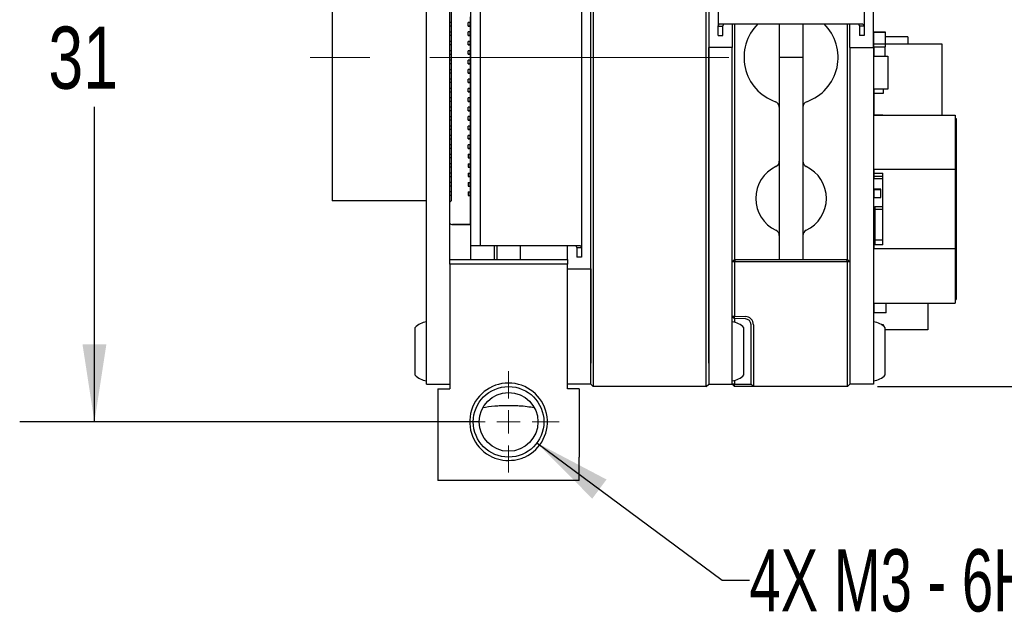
# Paper-space layout 'FFC body' of a CAD drawing. Header units: millimetres. Extents: x 5 to 274, y 4 to 211.
# Tile 11 of 15: x 97 to 139, y 138 to 163. Entities that reach past the tile are written whole.
import ezdxf

# ---------------------------------------------------------------- set-up
doc = ezdxf.new("R2010")
doc.units = ezdxf.units.MM
doc.linetypes.add('CENTERX2', pattern=[20.32, 12.7, -2.54, 2.54, -2.54])
doc.layers.add('DIMENSIONS', color=8, linetype='Continuous')
doc.styles.add('SLDTEXTSTYLE0', font='TXT', dxfattribs={"width": 0.75})
doc.styles.add('SLDTEXTSTYLE3', font='TXT', dxfattribs={"width": 0.675})
doc.dimstyles.new('SLDDIMSTYLE1', dxfattribs={"dimtxt": 2.645833, "dimasz": 3.302, "dimexe": 0, "dimexo": 0.0625, "dimgap": 0.661458, "dimtad": 0, "dimtih": 1, "dimtoh": 1, "dimdec": 0, "dimrnd": 1e-09, "dimzin": 12, "dimdsep": 46, "dimtxsty": 'SLDTEXTSTYLE0', "dimsah": 1, "dimcen": 0.09, "dimadec": 0, "dimazin": 3, "dimtfac": 1, "dimtdec": 0, "dimtofl": 0, "dimtmove": 0, "dimatfit": 3, "dimfxl": 0, "dimfrac": 2, "dimtolj": 1, "dimtzin": 12, "dimarcsym": 0})
doc.dimstyles.new('SLDDIMSTYLE9', dxfattribs={"dimtxt": 2.645833, "dimasz": 3.302, "dimexe": 0, "dimexo": 0.0625, "dimgap": 0.661458, "dimtad": 0, "dimtih": 1, "dimtoh": 1, "dimdec": 6, "dimrnd": 1e-09, "dimzin": 12, "dimdsep": 46, "dimtxsty": 'SLDTEXTSTYLE0', "dimsah": 1, "dimcen": 0, "dimadec": 0, "dimazin": 3, "dimtfac": 1, "dimtofl": 0, "dimtmove": 0, "dimatfit": 3, "dimfxl": 0, "dimfrac": 2, "dimtolj": 1, "dimtzin": 12, "dimarcsym": 0})

# ---------------------------------------------------------------- blocks, each defined once
blk = doc.blocks.new('_D_64')
at = {"layer": 'DIMENSIONS'}
for p, q in [((116.779, 176.916), (97.284, 176.916)), ((100.459, 176.916), (100.459, 163.518)), ((100.459, 145.916), (100.459, 159.314)), ((116.779, 145.916), (97.284, 145.916))]:
    blk.add_line(p, q, dxfattribs=at)
for points in [[(100.459, 176.916), (99.951, 173.614), (100.967, 173.614)], [(100.459, 145.916), (100.967, 149.218), (99.951, 149.218)]]:
    blk.add_solid(points, dxfattribs=at)
at = {"layer": 'DIMENSIONS', "insert": (98.504, 162.725), "char_height": 2.6458, "attachment_point": 1, "style": 'SLDTEXTSTYLE0'}
blk.add_mtext('31', dxfattribs=at)
blk = doc.blocks.new('_D_66')
at = {"layer": 'DIMENSIONS'}
for p, q in [((133.719, 175.416), (157.527, 175.416)), ((154.352, 175.416), (154.352, 163.518)), ((154.352, 147.416), (154.352, 159.314)), ((133.719, 147.416), (157.527, 147.416))]:
    blk.add_line(p, q, dxfattribs=at)
for points in [[(154.352, 175.416), (153.844, 172.114), (154.86, 172.114)], [(154.352, 147.416), (154.86, 150.718), (153.844, 150.718)]]:
    blk.add_solid(points, dxfattribs=at)
at = {"layer": 'DIMENSIONS', "insert": (152.397, 162.725), "char_height": 2.6458, "attachment_point": 1, "style": 'SLDTEXTSTYLE0'}
blk.add_mtext('28', dxfattribs=at)
blk = doc.blocks.new('SW_SYMBOL_HOLE_DEPTH')
at = {"layer": 'DIMENSIONS', "color": 0}
for p, q in [((0, 875), (800, 875)), ((400, 875), (400, 75)), ((100, 555), (400, 75)), ((700, 555), (400, 75))]:
    blk.add_line(p, q, dxfattribs=at)
blk = doc.blocks.new('_D_69')
at = {"layer": 'DIMENSIONS'}
for p, q in [((119.254, 145.023), (127.125, 139.192)), ((127.125, 139.192), (128.281, 139.192))]:
    blk.add_line(p, q, dxfattribs=at)
blk.add_solid([(119.254, 145.023), (121.605, 142.65), (122.21, 143.466)], dxfattribs=at)
at = {"layer": 'DIMENSIONS', "xscale": 0.003379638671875, "yscale": 0.003379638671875, "zscale": 0.003379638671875}
blk.add_blockref('SW_SYMBOL_HOLE_DEPTH', (147.018, 137.457), dxfattribs=at)
at = {"layer": 'DIMENSIONS', "attachment_point": 1}
for s, insert, char_height, style in [('4X M3 - 6H', (128.281, 140.501), 2.6458, 'SLDTEXTSTYLE3'), ('3', (151.794, 140.501), 2.646, 'SLDTEXTSTYLE0'), ('MIN', (154.724, 140.501), 2.6458, 'SLDTEXTSTYLE0')]:
    blk.add_mtext(s, dxfattribs=dict(at, insert=insert, char_height=char_height, style=style))
blk = doc.blocks.new('SW_CENTERMARKSYMBOL_47')
at = {"color": 0, "linetype": 'Continuous', "lineweight": 18}
for p, q in [((0, 1), (0, 2.15)), ((0, 0), (0, 0.5)), ((-1, 0), (-2.15, 0)), ((0, 0), (-0.5, 0)), ((0, 0), (0, -0.5)), ((0, 0), (0.5, 0)), ((1, 0), (2.15, 0)), ((0, -1), (0, -2.15))]:
    blk.add_line(p, q, dxfattribs=at)

psp = doc.layouts.new('FFC body')

# ---------------------------------------------------------------- linework, layer by layer
at = {"color": 7, "linetype": 'Continuous', "lineweight": 25}
for p, q in [((126.4491738, 148.4163894), (126.4491738, 174.4163894)), ((126.5491738, 174.4163894), (126.5491738, 148.4163894)), ((114.5701738, 148.5163894), (114.5701738, 174.3163894)), ((115.5491738, 152.7163894), (115.5491738, 172.5163894)), ((121.5491738, 148.4163894), (121.5491738, 172.4127078)), ((121.6491738, 172.4198205), (121.6491738, 148.4163894)), ((116.4491738, 153.4163894), (116.4491738, 169.4163894)), ((116.8491738, 169.4163894), (116.8491738, 153.4163894)), ((121.1491738, 169.5185626), (121.1491738, 153.3142162)), ((110.5596738, 169.3163894), (110.5596738, 155.3163894)), ((133.5491738, 162.3413894), (133.5491738, 168.5983894)), ((126.9491738, 168.2005626), (126.9491738, 162.7362162)), ((133.1491738, 168.2005626), (133.1491738, 162.7362162)), ((115.6091689, 167.5191008), (115.6091684, 155.3191008)), ((116.4191687, 163.1441008), (116.4191687, 162.8941008)), ((115.6091687, 162.8913894), (115.5491738, 162.8913894)), ((115.6091687, 162.7413894), (115.5491738, 162.7413894)), ((116.4191687, 162.8941008), (116.3391687, 162.8941008)), ((116.3391687, 162.7441008), (116.3391687, 162.8941008)), ((116.3391687, 162.7441008), (116.4191687, 162.7441008)), ((116.3391687, 162.7441008), (116.3391687, 162.7441008)), ((116.4191687, 162.7441008), (116.3391687, 162.7441008)), ((116.4191687, 162.7441008), (116.4191687, 162.8941008)), ((116.4191687, 162.7441008), (116.4191687, 162.7441008)), ((116.4191687, 162.7441008), (116.4191687, 162.4941008)), ((126.9491738, 162.7362162), (126.994375, 162.8383894)), ((126.9491738, 162.7362162), (127.1491738, 162.7362162)), ((126.9491738, 162.3383894), (126.9491738, 162.7362162)), ((126.994375, 162.8383894), (128.1491738, 162.8383894)), ((127.1491738, 162.7362162), (127.1868415, 162.8383894)), ((127.1491738, 162.3383894), (127.1491738, 162.7362162)), ((127.5491738, 162.8383894), (127.5491738, 162.3413894)), ((127.6500542, 162.8383894), (127.6500542, 152.8163894)), ((128.1491738, 162.8383894), (131.9491738, 162.8383894)), ((129.5491738, 162.8383894), (129.5491738, 161.4163894)), ((130.5491738, 162.8383894), (130.5491738, 161.4163894)), ((131.9491738, 162.8383894), (133.1039726, 162.8383894)), ((132.4482935, 152.8163894), (132.4482935, 162.8383894)), ((132.5491738, 162.3413894), (132.5491738, 162.8383894)), ((132.9115062, 162.8383894), (132.9491738, 162.7362162)), ((133.1491738, 162.7362162), (132.9491738, 162.7362162)), ((132.9491738, 162.7362162), (132.9491738, 162.3383894)), ((133.1039726, 162.8383894), (133.1491738, 162.7362162)), ((133.1491738, 162.7362162), (133.1491738, 162.3383894)), ((115.6091687, 162.4913894), (115.5491738, 162.4913894)), ((115.6091687, 162.3413894), (115.5491738, 162.3413894)), ((116.4191687, 162.4941008), (116.3391687, 162.4941008)), ((116.3391687, 162.3441008), (116.3391687, 162.4941008)), ((116.3391687, 162.3441008), (116.4191687, 162.3441008)), ((116.4191687, 162.3441008), (116.3391687, 162.3441008)), ((116.3391687, 162.3441008), (116.3391687, 162.3441008)), ((116.4191687, 162.3441008), (116.4191686, 162.0941008)), ((116.4191687, 162.3441008), (116.4191687, 162.4941008)), ((116.4191687, 162.3441008), (116.4191687, 162.3441008)), ((126.9491738, 162.3383894), (127.1491738, 162.3383894)), ((127.5491738, 162.3413894), (127.5491738, 161.8413894)), ((132.5491738, 161.8413894), (132.5491738, 162.3413894)), ((133.1491738, 162.3383894), (132.9491738, 162.3383894)), ((133.5491738, 161.8413894), (133.5491738, 162.3413894)), ((133.5536794, 162.4820324), (133.5536794, 162.0020324)), ((133.5636794, 162.4820324), (133.5536794, 162.4820324)), ((134.0436794, 162.4920325), (133.5636794, 162.4920325)), ((133.5636794, 162.4920324), (134.0436794, 162.4920324)), ((133.5636794, 162.4820324), (133.5636794, 162.4920324)), ((134.0436794, 162.4820324), (134.0436794, 162.4920324)), ((134.0436794, 162.4820324), (134.0536794, 162.4820324)), ((134.0536794, 162.0020324), (134.0536794, 162.4820324)), ((135.0136797, 162.2918347), (134.0536794, 162.2918347)), ((135.0136797, 162.2918347), (135.0136797, 161.9813876)), ((115.6091686, 162.0913894), (115.5491738, 162.0913894)), ((115.6091686, 161.9413894), (115.5491738, 161.9413894)), ((116.3391686, 161.9441008), (116.3391686, 162.0941008)), ((116.4191686, 162.0941008), (116.3391686, 162.0941008)), ((116.3391686, 161.9441008), (116.4191686, 161.9441008)), ((116.3391686, 161.9441008), (116.3391686, 161.9441008)), ((116.4191686, 161.9441008), (116.3391686, 161.9441008)), ((116.4191686, 161.9441008), (116.4191686, 162.0941008)), ((116.4191686, 161.9441008), (116.4191686, 161.9441008)), ((116.4191686, 161.9441008), (116.4191686, 161.6941008)), ((133.5536794, 162.0020325), (133.5536794, 161.8669951)), ((133.5636794, 162.0020324), (133.5536794, 162.0020324)), ((133.5536794, 161.8669951), (133.5536794, 161.7919981)), ((133.5536794, 161.8669951), (133.5636794, 161.8669951)), ((133.5636794, 162.0020324), (133.5636794, 161.9920324)), ((133.5636794, 161.9920324), (134.0436794, 161.9920324)), ((133.5636794, 161.8669951), (134.0436794, 161.8669951)), ((133.5636794, 161.8669951), (133.5636794, 161.4663905)), ((134.0436794, 162.0020324), (134.0536794, 162.0020324)), ((134.0436794, 161.9920324), (134.0436794, 162.0020324)), ((134.0436794, 161.8669951), (134.0536794, 161.8669951)), ((134.0436794, 161.4663905), (134.0436794, 161.8669951)), ((134.0536794, 161.8669951), (134.0536794, 162.0020325)), ((136.4636793, 161.9813876), (134.0536794, 161.9813876)), ((136.4636793, 158.9644179), (136.4636793, 161.9813876)), ((115.6091686, 161.6913894), (115.5491738, 161.6913894)), ((115.6091686, 161.5413894), (115.5491738, 161.5413894)), ((116.4191686, 161.6941008), (116.3391686, 161.6941008)), ((116.3391686, 161.5441008), (116.3391686, 161.6941008)), ((116.4191686, 161.5441008), (116.3391686, 161.5441008)), ((116.3391686, 161.5441008), (116.4191686, 161.5441008)), ((116.3391686, 161.5441008), (116.3391686, 161.5441008)), ((116.4191686, 161.5441008), (116.4191686, 161.6941008)), ((116.4191686, 161.5441008), (116.4191686, 161.5441008)), ((116.4191686, 161.5441008), (116.4191686, 161.2941008)), ((127.5491738, 161.8413894), (126.5491738, 161.8413894)), ((126.5491738, 148.4163894), (126.5491738, 161.8413894)), ((127.5491738, 148.4163894), (127.5491738, 161.8413894)), ((132.5491738, 161.8413894), (133.5491738, 161.8413894)), ((132.5491738, 161.8413894), (132.5491738, 148.4163894)), ((133.5491738, 161.8413894), (133.5491738, 148.4163894)), ((133.5536794, 161.7919981), (133.5636794, 161.7919981)), ((133.56368, 160.0663882), (133.56368, 161.4663905)), ((133.56368, 161.4663905), (134.1636788, 161.4663905)), ((134.1636788, 161.4663905), (134.1636788, 160.0663882)), ((115.6091686, 161.2913894), (115.5491738, 161.2913894)), ((115.6091686, 161.1413894), (115.5491738, 161.1413894)), ((116.3391686, 161.1441008), (116.3391686, 161.2941008)), ((116.4191686, 161.2941008), (116.3391686, 161.2941008)), ((116.4191686, 161.1441008), (116.3391686, 161.1441008)), ((116.3391686, 161.1441008), (116.4191686, 161.1441008)), ((116.3391686, 161.1441008), (116.3391686, 161.1441008)), ((116.4191686, 161.1441008), (116.4191686, 161.2941008)), ((116.4191686, 161.1441008), (116.4191686, 161.1441008)), ((116.4191686, 161.1441008), (116.4191686, 160.8941008)), ((130.5491738, 161.4163894), (129.5491738, 161.4163894)), ((129.5491738, 161.4163894), (129.5491738, 158.4163894)), ((130.5491738, 161.4163894), (130.5491738, 158.4163894)), ((133.5536794, 161.2669951), (133.5536794, 161.0769951)), ((133.5636794, 161.2669951), (133.5536794, 161.2669951)), ((133.5536794, 161.2669951), (133.5636794, 161.2669951)), ((133.5536794, 161.0769951), (133.5536794, 161.0019981)), ((115.6091686, 160.8913894), (115.5491738, 160.8913894)), ((115.6091686, 160.7413894), (115.5491738, 160.7413894)), ((116.4191686, 160.8941008), (116.3391686, 160.8941008)), ((116.3391686, 160.7441008), (116.3391686, 160.8941008)), ((116.4191686, 160.7441008), (116.3391686, 160.7441008)), ((116.3391686, 160.7441008), (116.4191686, 160.7441008)), ((116.3391686, 160.7441008), (116.3391686, 160.7441008)), ((116.4191686, 160.7441008), (116.4191686, 160.8941008)), ((116.4191686, 160.7441008), (116.4191686, 160.7441008)), ((116.4191686, 160.7441008), (116.4191686, 160.4941008)), ((115.6091686, 160.4913894), (115.5491738, 160.4913894)), ((115.6091686, 160.3413894), (115.5491738, 160.3413894)), ((116.3391686, 160.3441008), (116.3391686, 160.4941008)), ((116.4191686, 160.4941008), (116.3391686, 160.4941008)), ((116.4191686, 160.3441008), (116.3391686, 160.3441008)), ((116.3391686, 160.3441008), (116.4191686, 160.3441008)), ((116.3391686, 160.3441008), (116.3391686, 160.3441008)), ((116.4191686, 160.3441008), (116.4191686, 160.4941008)), ((116.4191686, 160.3441008), (116.4191686, 160.3441008)), ((116.4191686, 160.3441008), (116.4191686, 160.0941008)), ((133.5536794, 160.2568394), (133.5536794, 160.0668394)), ((115.6091686, 160.0913894), (115.5491738, 160.0913894)), ((115.6091686, 159.9413894), (115.5491738, 159.9413894)), ((116.4191686, 160.0941008), (116.3391686, 160.0941008)), ((116.3391686, 159.9441008), (116.3391686, 160.0941008)), ((116.3391686, 159.9441008), (116.4191686, 159.9441008)), ((116.4191686, 159.9441008), (116.3391686, 159.9441008)), ((116.3391686, 159.9441008), (116.3391686, 159.9441008)), ((116.4191686, 159.9441008), (116.4191685, 159.6941008)), ((116.4191686, 159.9441008), (116.4191686, 160.0941008)), ((116.4191686, 159.9441008), (116.4191686, 159.9441008)), ((133.5536794, 160.0668394), (133.5636794, 160.0668394)), ((133.56368, 160.0663882), (133.56368, 159.8774262)), ((134.1636788, 160.0663882), (133.56368, 160.0663882)), ((133.56368, 159.8774262), (133.56368, 158.9644178)), ((133.9636792, 159.8774262), (133.56368, 159.8774262)), ((133.9636792, 160.0663882), (133.9636792, 159.8774262)), ((115.6091685, 159.6913894), (115.5491738, 159.6913894)), ((115.6091685, 159.5413894), (115.5491738, 159.5413894)), ((116.3391685, 159.5441008), (116.3391685, 159.6941008)), ((116.4191685, 159.6941008), (116.3391685, 159.6941008)), ((116.4191685, 159.5441008), (116.3391685, 159.5441008)), ((116.3391685, 159.5441008), (116.4191685, 159.5441008)), ((116.3391685, 159.5441008), (116.3391685, 159.5441008)), ((116.4191685, 159.5441008), (116.4191685, 159.6941008)), ((116.4191685, 159.5441008), (116.4191685, 159.5441008)), ((116.4191685, 159.5441008), (116.4191685, 159.2941008)), ((133.5536794, 159.4668394), (133.5536794, 159.4668395)), ((133.5536794, 159.4668395), (133.5636794, 159.4668395)), ((133.5536794, 159.4668394), (133.5536794, 159.2768394)), ((133.5636794, 159.4668394), (133.5536794, 159.4668394)), ((115.6091685, 159.2913894), (115.5491738, 159.2913894)), ((115.6091685, 159.1413894), (115.5491738, 159.1413894)), ((116.4191685, 159.2941008), (116.3391685, 159.2941008)), ((116.3391685, 159.1441008), (116.3391685, 159.2941008)), ((116.4191685, 159.1441008), (116.3391685, 159.1441008)), ((116.3391685, 159.1441008), (116.4191685, 159.1441008)), ((116.3391685, 159.1441008), (116.3391685, 159.1441008)), ((116.4191685, 159.1441008), (116.4191685, 159.2941008)), ((116.4191685, 159.1441008), (116.4191685, 159.1441008)), ((116.4191685, 159.1441008), (116.4191685, 158.8941008)), ((133.5636801, 156.6601217), (133.5636802, 158.9644178)), ((133.9436802, 158.9644179), (133.5636802, 158.964418)), ((133.5636802, 158.964418), (133.5636802, 158.964418)), ((133.5636802, 158.964418), (137.0136802, 158.9644179)), ((133.5636802, 158.9644178), (137.0136802, 158.9644176)), ((133.5636802, 158.9644178), (133.9436802, 158.9644178)), ((133.5636802, 158.9644178), (133.5636802, 158.9644178)), ((133.9436802, 158.9644178), (133.9436802, 158.9644179)), ((137.0136802, 158.9644176), (137.0136801, 156.6601216)), ((137.0136802, 158.9644179), (137.0136802, 158.9644176)), ((115.6091685, 158.8913894), (115.5491738, 158.8913894)), ((115.6091685, 158.7413894), (115.5491738, 158.7413894)), ((116.4191685, 158.8941008), (116.3391685, 158.8941008)), ((116.3391685, 158.7441008), (116.3391685, 158.8941008)), ((116.3391685, 158.7441008), (116.4191685, 158.7441008)), ((116.3391685, 158.7441008), (116.3391685, 158.7441008)), ((116.4191685, 158.7441008), (116.3391685, 158.7441008)), ((116.4191685, 158.7441008), (116.4191685, 158.8941008)), ((116.4191685, 158.7441008), (116.4191685, 158.7441008)), ((116.4191685, 158.7441008), (116.4191685, 158.4941008)), ((137.0136802, 158.8144179), (137.0636802, 158.8144178)), ((137.0136802, 158.8144176), (137.0636802, 158.8144176)), ((137.0636802, 158.8144176), (137.0636801, 156.6069928)), ((137.0636802, 158.8144178), (137.0636802, 158.8144176)), ((115.6091685, 158.4913894), (115.5491738, 158.4913894)), ((115.6091685, 158.3413894), (115.5491738, 158.3413894)), ((115.6091685, 158.0913894), (115.5491738, 158.0913894)), ((116.4191685, 158.4941008), (116.3391685, 158.4941008)), ((116.3391685, 158.3441008), (116.3391685, 158.4941008)), ((116.3391685, 158.3441008), (116.4191685, 158.3441008)), ((116.4191685, 158.3441008), (116.3391685, 158.3441008)), ((116.3391685, 158.3441008), (116.3391685, 158.3441008)), ((116.3391685, 157.9441008), (116.3391685, 158.0941008)), ((116.4191685, 158.0941008), (116.3391685, 158.0941008)), ((116.4191685, 158.3441008), (116.4191685, 158.4941008)), ((116.4191685, 158.3441008), (116.4191685, 158.3441008)), ((116.4191685, 158.3441008), (116.4191685, 158.0941008)), ((116.4191685, 157.9441008), (116.4191685, 158.0941008)), ((129.5491738, 158.4163894), (129.5491738, 154.1073507)), ((130.5491738, 158.4163894), (130.5491738, 154.1073507)), ((115.6091685, 157.9413894), (115.5491738, 157.9413894)), ((115.6091685, 157.6913894), (115.5491738, 157.6913894)), ((116.3391684, 157.5441008), (116.3391685, 157.6941008)), ((116.4191685, 157.9441008), (116.3391685, 157.9441008)), ((116.3391685, 157.9441008), (116.4191685, 157.9441008)), ((116.3391685, 157.9441008), (116.3391685, 157.9441008)), ((116.4191685, 157.6941008), (116.3391685, 157.6941008)), ((116.4191684, 157.5441008), (116.4191685, 157.6941008)), ((116.4191685, 157.9441008), (116.4191685, 157.9441008)), ((116.4191685, 157.9441008), (116.4191685, 157.6941008)), ((115.6091684, 157.5413894), (115.5491738, 157.5413894)), ((115.6091684, 157.2913894), (115.5491738, 157.2913894)), ((116.4191684, 157.5441008), (116.3391684, 157.5441008)), ((116.3391684, 157.5441008), (116.4191684, 157.5441008)), ((116.3391684, 157.5441008), (116.3391684, 157.5441008)), ((116.3391684, 157.2941008), (116.4191684, 157.2941008)), ((116.3391684, 157.2941008), (116.3391684, 157.1441008)), ((116.4191684, 157.5441008), (116.4191684, 157.5441008)), ((116.4191684, 157.5441008), (116.4191684, 157.2941008)), ((116.4191684, 157.1441008), (116.4191684, 157.2941008)), ((115.6091684, 157.1413894), (115.5491738, 157.1413894)), ((115.6091684, 156.8913894), (115.5491738, 156.8913894)), ((116.3391684, 157.1441008), (116.4191684, 157.1441008)), ((116.3391684, 157.1441008), (116.4191684, 157.1441008)), ((116.3391684, 157.1441008), (116.3391684, 157.1441008)), ((116.3391684, 156.8941008), (116.3391684, 156.7441008)), ((116.3391684, 156.8941008), (116.4191684, 156.8941008)), ((116.4191684, 157.1441008), (116.4191684, 157.1441008)), ((116.4191684, 157.1441008), (116.4191684, 156.8941008)), ((116.4191684, 156.7441008), (116.4191684, 156.8941008)), ((115.6091684, 156.7413894), (115.5491738, 156.7413894)), ((115.6091684, 156.4913894), (115.5491738, 156.4913894)), ((116.3391684, 156.7441008), (116.4191684, 156.7441008)), ((116.3391684, 156.7441008), (116.4191684, 156.7441008)), ((116.3391684, 156.7441008), (116.3391684, 156.7441008)), ((116.3391684, 156.4941008), (116.3391684, 156.3441008)), ((116.3391684, 156.4941008), (116.4191684, 156.4941008)), ((116.4191684, 156.7441008), (116.4191684, 156.7441008)), ((116.4191684, 156.7441008), (116.4191684, 156.4941008)), ((116.4191684, 156.3441008), (116.4191684, 156.4941008)), ((133.56368, 156.4894181), (133.56368, 156.3524266)), ((133.5636801, 156.6601217), (137.0136801, 156.6601216)), ((133.5636801, 156.6601217), (133.5636801, 156.4894176)), ((133.5636801, 156.4894176), (133.9436801, 156.4894176)), ((133.94368, 153.4394176), (133.9436801, 156.4894176)), ((137.0136801, 156.6601216), (137.01368, 153.2687133)), ((137.0636801, 156.6069928), (137.0136801, 156.6069928)), ((137.0636801, 156.6069928), (137.06368, 153.3218421)), ((115.6091684, 156.3413894), (115.5491738, 156.3413894)), ((115.6091684, 156.0913894), (115.5491738, 156.0913894)), ((116.3391684, 156.3441008), (116.4191684, 156.3441008)), ((116.3391684, 156.3441008), (116.4191684, 156.3441008)), ((116.3391684, 156.3441008), (116.3391684, 156.3441008)), ((116.3391684, 156.0941008), (116.3391684, 155.9441008)), ((116.3391684, 156.0941008), (116.4191684, 156.0941008)), ((116.4191684, 156.3441008), (116.4191684, 156.3441008)), ((116.4191684, 156.3441008), (116.4191684, 156.0941008)), ((116.4191684, 155.9441008), (116.4191684, 156.0941008)), ((133.9436801, 156.3524266), (133.56368, 156.3524266)), ((133.56368, 156.3524266), (133.56368, 156.2499219)), ((133.9436801, 156.2499219), (133.56368, 156.2499219)), ((133.56368, 155.8058823), (133.56368, 156.2499219)), ((115.6091684, 155.9413894), (115.5491738, 155.9413894)), ((115.6091684, 155.6913894), (115.5491738, 155.6913894)), ((116.3391684, 155.9441008), (116.4191684, 155.9441008)), ((116.3391684, 155.9441008), (116.4191684, 155.9441008)), ((116.3391684, 155.9441008), (116.3391684, 155.9441008)), ((116.3391684, 155.6941008), (116.4191684, 155.6941008)), ((116.3391684, 155.6941008), (116.3391684, 155.5441008)), ((116.4191684, 155.9441008), (116.4191684, 155.9441008)), ((116.4191684, 155.9441008), (116.4191684, 155.6941008)), ((116.4191684, 155.5441008), (116.4191684, 155.6941008)), ((133.8636794, 155.8058823), (133.56368, 155.8058823)), ((133.56368, 155.8058823), (133.56368, 155.7820061)), ((133.8636794, 155.7820061), (133.56368, 155.7820061)), ((133.56368, 155.7820061), (133.56368, 155.4530202)), ((133.8636794, 155.7820061), (133.8636794, 155.8058823)), ((133.8636794, 155.4530202), (133.8636794, 155.7820061)), ((111.5596738, 155.3163894), (110.5596738, 155.3163894)), ((114.5701738, 155.3163894), (111.5596738, 155.3163894)), ((115.6091684, 155.5413894), (115.5491738, 155.5413894)), ((115.5491738, 155.2591063), (115.6091684, 155.3191008)), ((116.3391684, 155.5441008), (116.4191684, 155.5441008)), ((116.3391684, 155.5441008), (116.4191684, 155.5441008)), ((116.3391684, 155.5441008), (116.3391684, 155.5441008)), ((116.4191684, 155.5441008), (116.4191683, 154.3091008)), ((116.4191684, 155.5441008), (116.4191684, 155.5441008)), ((133.56368, 155.4530202), (133.8636794, 155.4530202)), ((133.56368, 155.0520085), (133.56368, 155.4530202)), ((133.6136799, 155.0520085), (133.56368, 155.0520085)), ((133.6036799, 154.9418384), (133.6036799, 153.6418359)), ((133.94368, 154.9418384), (133.6036799, 154.9418384)), ((133.6136799, 155.0668379), (133.94368, 155.0668379)), ((133.6136799, 155.0668379), (133.6136799, 154.9418384)), ((116.4191683, 154.3091008), (115.6691683, 154.3091008)), ((115.6691683, 154.3091005), (116.4191683, 154.3091004)), ((116.2191683, 154.3091007), (115.9191683, 154.3091007)), ((115.9191683, 154.3091005), (115.9191683, 154.3091007)), ((115.9191683, 154.3091005), (116.2191683, 154.3091005)), ((116.2691683, 154.3091007), (116.2191683, 154.3091007)), ((116.2191683, 154.3091005), (116.2691683, 154.3091005)), ((116.3691683, 154.3091007), (116.2691683, 154.3091008)), ((116.2691683, 154.3091007), (116.2691683, 154.3091008)), ((116.2691683, 154.3091005), (116.2691683, 154.3091005)), ((116.2691683, 154.3091005), (116.3691683, 154.3091005)), ((116.4191683, 154.3091008), (116.3691683, 154.3091007)), ((116.3691683, 154.3091005), (116.4191683, 154.3091004)), ((116.4191683, 154.3091008), (116.4191683, 154.3091008)), ((116.4191683, 154.3091004), (116.4191683, 154.3091004)), ((129.5491738, 154.1073507), (129.5491738, 152.8163894)), ((130.5491738, 154.1073507), (130.5491738, 152.8163894)), ((133.56368, 153.906411), (133.56368, 153.5774251)), ((133.6036799, 153.906411), (133.56368, 153.906411)), ((133.56368, 153.5774251), (133.6136799, 153.5774251)), ((133.94368, 153.6418359), (133.6036799, 153.6418359)), ((133.6136799, 153.6418359), (133.6136799, 153.4394182)), ((116.4491738, 153.4163894), (116.8491738, 153.4163894)), ((116.4491738, 152.8163894), (116.4491738, 153.4163894)), ((116.8491738, 153.4163894), (118.0491738, 153.4163894)), ((117.4491738, 152.8163894), (117.4491738, 153.4163894)), ((117.5491738, 153.4163894), (117.5491738, 152.8163894)), ((118.0491738, 153.4163894), (118.9991738, 153.4163894)), ((118.5491738, 153.4163894), (118.5491738, 152.8163894)), ((118.9991738, 153.4163894), (119.9491738, 153.4163894)), ((119.9491738, 153.4163894), (121.1039726, 153.4163894)), ((120.5491738, 152.9163894), (120.5491738, 153.4163894)), ((120.9115062, 153.4163894), (120.9491738, 153.3142162)), ((121.1491738, 153.3142162), (120.9491738, 153.3142162)), ((120.9491738, 153.3142162), (120.9491738, 152.9163894)), ((121.1039726, 153.4163894), (121.1491738, 153.3142162)), ((121.1491738, 153.3142162), (121.1491738, 152.9163894)), ((133.5636799, 150.9644178), (133.56368, 153.2687135)), ((133.94368, 153.4394177), (133.56368, 153.4394177)), ((133.56368, 153.4394177), (133.56368, 153.4394176)), ((133.56368, 153.4394176), (133.56368, 153.2687135)), ((133.94368, 153.4394176), (133.56368, 153.4394176)), ((137.01368, 153.2687133), (133.56368, 153.2687135)), ((133.94368, 153.4394176), (133.94368, 153.4394177)), ((137.01368, 153.2687133), (137.0136799, 150.9644176)), ((137.01368, 153.3218422), (137.06368, 153.3218421)), ((137.06368, 153.3218421), (137.0636799, 151.1144176)), ((115.5491738, 152.8163894), (120.5491738, 152.8163894)), ((115.5491738, 152.6163894), (115.5491738, 152.7163894)), ((120.5491738, 152.8163894), (120.5491738, 152.9163894)), ((120.5491738, 152.8163894), (120.5491738, 152.6163894)), ((121.1491738, 152.9163894), (120.9491738, 152.9163894)), ((127.5491738, 152.7163894), (127.6491738, 152.8163894)), ((127.6491738, 152.7163894), (127.5491738, 152.7163894)), ((127.5491738, 150.420071), (127.5491738, 152.7163894)), ((127.6491738, 152.7163894), (127.6905952, 152.8163894)), ((127.6491738, 152.8163894), (127.6905952, 152.8163894)), ((132.4491738, 152.7163894), (127.6491738, 152.7163894)), ((127.6491738, 152.7163894), (127.6491738, 150.4129583)), ((127.6905952, 152.8163894), (132.4077525, 152.8163894)), ((132.4491738, 152.7163894), (132.4077525, 152.8163894)), ((132.4077525, 152.8163894), (132.4491738, 152.8163894)), ((132.5491738, 152.7163894), (132.4491738, 152.8163894)), ((132.5491738, 152.7163894), (132.4491738, 152.7163894)), ((132.4491738, 148.4163894), (132.4491738, 152.7163894)), ((132.5491738, 152.7163894), (132.5491738, 148.4163894)), ((133.5536794, 152.9655415), (133.5536794, 152.7755415)), ((133.5536794, 152.7755415), (133.5636794, 152.7755415)), ((120.5491738, 152.6163894), (115.5491738, 152.6163894)), ((115.5491738, 152.6163894), (115.5491738, 147.3163894)), ((120.5491738, 147.3163894), (120.5491738, 152.6163894)), ((120.5491738, 152.4163894), (121.5491738, 152.4163894)), ((121.5491738, 152.4163894), (121.5491738, 148.4163894)), ((133.5536794, 152.1755415), (133.5536794, 151.9855415)), ((133.5636794, 152.1755415), (133.5536794, 152.1755415)), ((133.5536794, 152.1755415), (133.5636794, 152.1755415)), ((137.0136799, 151.1144176), (137.0636799, 151.1144176)), ((133.5636799, 150.9644178), (137.0136799, 150.9644176)), ((133.56368, 150.964418), (133.56368, 150.5544157)), ((134.09368, 150.5544157), (134.09368, 150.9644177)), ((135.8636805, 150.9644177), (135.8636805, 149.8270062)), ((127.5491738, 150.420071), (127.6491738, 150.4129583)), ((127.6491129, 150.3128995), (127.5491738, 150.420071)), ((127.6491129, 150.3128995), (127.6491738, 150.4129583)), ((128.1078987, 150.2968783), (127.6491129, 150.3128995)), ((127.6491129, 150.3128995), (127.6491129, 150.1513689)), ((127.6491738, 150.4129583), (128.1113886, 150.3968174)), ((134.09368, 150.5544157), (133.56368, 150.5544157)), ((133.56368, 150.1650589), (133.56368, 150.5544157)), ((114.0701738, 149.9163894), (114.0701738, 147.9744464)), ((128.0491738, 149.3511129), (128.0491738, 149.9163894)), ((128.3491738, 148.4163894), (128.3491738, 150.0470306)), ((128.4491738, 150.0470306), (128.4491738, 148.4163894)), ((133.8829871, 150.0564107), (133.9636792, 150.0564107)), ((133.9636792, 150.0564107), (133.9636792, 149.9986868)), ((134.0491738, 149.7237256), (134.0491738, 149.9163894)), ((135.8636805, 149.8270062), (134.0491738, 149.8270062)), ((128.0491738, 147.9163894), (128.0491738, 149.3511129)), ((134.0491738, 147.9163894), (134.0491738, 149.7237256)), ((114.5701738, 147.5163894), (114.5701738, 148.5163894)), ((121.5491738, 147.5163894), (121.5491738, 148.4163894)), ((121.6491738, 148.4163894), (121.6491738, 147.4163894)), ((126.4491738, 147.4163894), (126.4491738, 148.4163894)), ((126.5491738, 148.4163894), (126.5491738, 147.5163894)), ((127.5491738, 147.5163894), (127.5491738, 148.4163894)), ((128.3491738, 147.5163894), (128.3491738, 148.4163894)), ((128.4491738, 148.4163894), (128.4491738, 147.4163894)), ((132.4491738, 147.4163894), (132.4491738, 148.4163894)), ((132.5491738, 148.4163894), (132.5491738, 147.5163894)), ((133.5491738, 148.4163894), (133.5491738, 147.5163894)), ((114.0701738, 147.9744464), (114.0701738, 147.9163894)), ((127.6491129, 147.6814099), (127.6491129, 147.5163894)), ((114.5701738, 147.5163894), (115.5491738, 147.5163894)), ((115.0491738, 147.3163894), (115.0491738, 144.4163894)), ((115.0491738, 147.3163894), (115.5491738, 147.3163894)), ((121.5491738, 147.5163894), (120.5491738, 147.5163894)), ((121.0491738, 147.3163894), (120.5491738, 147.3163894)), ((121.0491738, 147.3163894), (121.0491738, 144.4163894)), ((121.5491738, 147.5163894), (121.6491738, 147.4163894)), ((126.4491738, 147.4163894), (121.6491738, 147.4163894)), ((126.4491738, 147.4163894), (126.5491738, 147.5163894)), ((126.5491738, 147.5163894), (127.5491738, 147.5163894)), ((127.6491129, 147.5163894), (127.5491738, 147.5163894)), ((127.6491738, 147.4163894), (127.5491738, 147.5163894)), ((127.6491129, 147.5163894), (128.1078987, 147.5163894)), ((127.6491738, 147.4163894), (127.6491129, 147.5163894)), ((128.1113886, 147.4163894), (127.6491738, 147.4163894)), ((128.1078987, 147.5163894), (128.3491738, 147.5163894)), ((128.4491738, 147.4163894), (128.1113886, 147.4163894)), ((128.4491738, 147.4163894), (128.3491738, 147.5163894)), ((132.4491738, 147.4163894), (128.4491738, 147.4163894)), ((132.5491738, 147.5163894), (132.4491738, 147.4163894)), ((133.5491738, 147.5163894), (132.5491738, 147.5163894)), ((115.0491738, 144.4163894), (115.0491738, 143.4163894)), ((121.0491738, 143.4163894), (121.0491738, 144.4163894)), ((121.0491738, 143.4163894), (115.0491738, 143.4163894))]:
    psp.add_line(p, q, dxfattribs=at)
at = {"color": 7, "linetype": 'CENTERX2', "lineweight": 18}
psp.add_line((127.3991738, 161.4163894), (108.6991738, 161.4163894), dxfattribs=at)
at = {"color": 7, "linetype": 'Continuous', "lineweight": 25}
for radius in [1.5, 1.25]:
    psp.add_circle((118.0491738, 145.9163894), radius, dxfattribs=at)
for centre, radius, start, end in [((130.0491738, 161.4163894), 2, 134.68366357, 250.52877937), ((130.0491738, 161.4163894), 2, 289.47122063, 45.31633643), ((133.5636794, 162.4820325), 0.01, 90, 180), ((133.5636794, 162.4820324), 0.01, 90, 180), ((134.0436794, 162.4820325), 0.01, 0, 90), ((134.0436794, 162.4820324), 0.01, 0, 90), ((133.5636794, 162.0020324), 0.01, 180, 270), ((134.0436794, 162.0020324), 0.01, 270, 0), ((133.5636794, 161.0769951), 0.01, 180, 270), ((133.5636794, 161.0019981), 0.01, 180, 270), ((133.5636794, 160.2568395), 0.01, 90, 180), ((133.5636794, 160.2568394), 0.01, 90, 180), ((129.2991738, 159.2950691), 0.25, 0, 70.52877937), ((130.7991738, 159.2950691), 0.25, 109.47122063, 180), ((133.5636794, 159.2768394), 0.01, 180, 270), ((129.2991738, 156.9975283), 0.25, 295.37693353, 0), ((130.7991738, 156.9975283), 0.25, 180, 244.62306647), ((130.0491738, 155.4163894), 1.5, 115.37693353, 244.62306647), ((130.0491738, 155.4163894), 1.5, 295.37693353, 64.62306647), ((115.6691683, 154.4591008), 0.15, 216.87340325, 269.9999975), ((115.6691683, 154.4591005), 0.15, 216.87340325, 269.9999975), ((129.2991738, 153.8352506), 0.25, 0, 64.62306647), ((130.7991738, 153.8352506), 0.25, 115.37693353, 180), ((133.5636794, 152.9655415), 0.01, 90, 180), ((133.5636794, 152.9655415), 0.01, 90, 180), ((133.5636794, 151.9855415), 0.01, 180, 270), ((114.6314213, 149.4188944), 0.75, 94.68417983, 138.44592252), ((127.4879263, 149.4188944), 0.75, 41.55407748, 85.31582017), ((128.0991738, 150.0470306), 0.25, 0, 88), ((128.0991738, 150.0470306), 0.35, 0, 88), ((133.4879263, 149.4188944), 0.75, 41.55407748, 85.31582017), ((114.6314213, 148.4138844), 0.75, 221.55407748, 265.31582017), ((127.4879263, 148.4138844), 0.75, 274.68417983, 318.44592252), ((133.4879263, 148.4138844), 0.75, 274.68417983, 318.44592252), ((118.0491738, 145.9163894), 1.65, 294.61997733, 245.38002267)]:
    psp.add_arc(centre, radius, start, end, dxfattribs=at)
for points, knots in [([(119.1507051, 146.5072606), (119.0457601, 146.5263827), (118.8359672, 146.5646091), (118.5339372, 146.5908762), (118.2475497, 146.6027994), (117.9800051, 146.6046612), (117.7159044, 146.5982524), (117.3669598, 146.5782192), (117.117023, 146.5359239), (116.9476425, 146.5072606)], [0, 0, 0, 0, 0.1503029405, 0.3004667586, 0.4151542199, 0.529489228, 0.6439083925, 0.7586792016, 1, 1, 1, 1]), ([(117.3617875, 144.4163894), (117.431853, 144.388486), (117.5736062, 144.3320331), (117.8905075, 144.2707914), (118.2144137, 144.2715873), (118.5278089, 144.3332142), (118.666524, 144.3884841), (118.7365602, 144.4163894)], [0, 0, 0, 0, 0.1599938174, 0.3236914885, 0.6832266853, 0.8400636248, 1, 1, 1, 1])]:
    psp.add_open_spline(points, degree=3, knots=knots, dxfattribs=at)

# ---------------------------------------------------------------- block references
at = {"color": 7, "linetype": 'Continuous', "lineweight": 0}
psp.add_blockref('SW_CENTERMARKSYMBOL_47', (118.0491738, 145.9163894), dxfattribs=at)

# ---------------------------------------------------------------- dimensions: what is measured, and where the dimension line sits
at = {"layer": 'DIMENSIONS'}
for base, p1, p2, picture, middle in [((100.4589714, 145.9163894), (118.0491738, 176.9163894), (118.0491738, 145.9163894), '_D_64', (100.4589714, 161.4163894)), ((154.3520356, 147.4163894), (132.4491738, 175.4163894), (132.4491738, 147.4163894), '_D_66', (154.3520356, 161.4163894))]:
    dim = psp.add_linear_dim(base=base, p1=p1, p2=p2, angle=90, dimstyle='SLDDIMSTYLE1', dxfattribs=at)
    dim.commit()
    dim.dimension.update_dxf_attribs({"geometry": picture, "text_midpoint": middle, "dimtype": 160})
dim = psp.add_diameter_dim_2p(p1=(116.8439237, 146.8093464), p2=(119.2544239, 145.0234324), text='4X M3 - 6H {\\fGDT;x} 3\\P', dimstyle='SLDDIMSTYLE9', override={"dimpost": '<>'}, dxfattribs=at)
dim.commit()
dim.dimension.update_dxf_attribs({"geometry": '_D_69', "text_midpoint": (144.82087, 139.1920528), "dimtype": 163})

doc.saveas('drawing.dxf')
